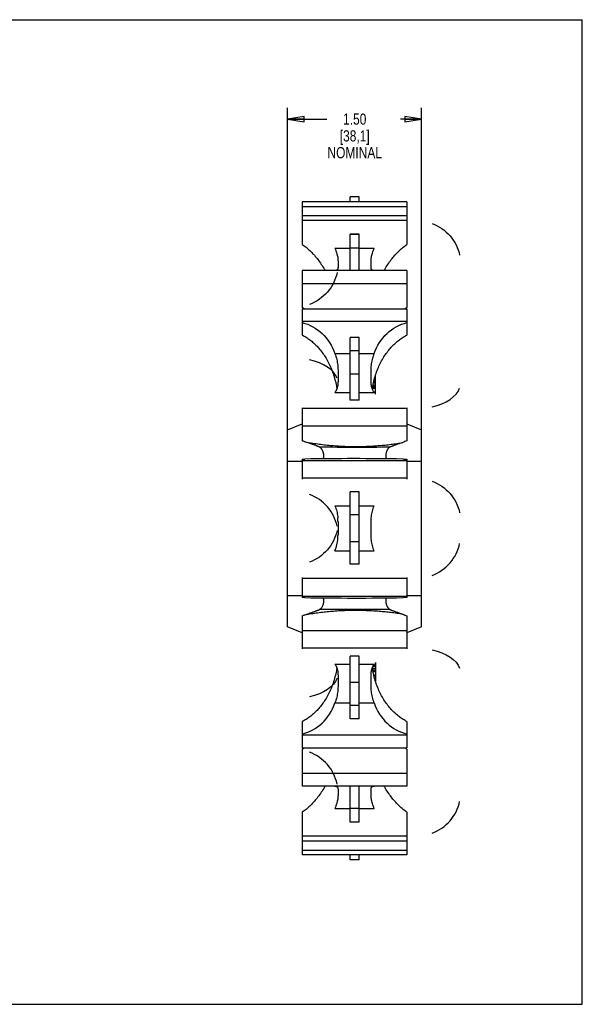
# Model space of a CAD drawing. Header units: inches. Extents: x 0 to 17, y 0 to 11.
# Tile 3 of 3: x 10.7 to 17, y 0 to 11. Entities that reach past the tile are written whole.
import ezdxf

# ---------------------------------------------------------------- set-up
doc = ezdxf.new("R2010")
doc.units = ezdxf.units.IN
doc.header["$LTSCALE"] = 0.935
doc.header["$MEASUREMENT"] = 0
doc.layers.get('0').update_dxf_attribs({"linetype": 'CONTINUOUS'})
doc.styles.get("Standard").update_dxf_attribs({"font": 'txt', "width": 0.8})
doc.dimstyles.new('DIMSTYLE_1', dxfattribs={"dimtxt": 0.125, "dimasz": 0.1875, "dimexe": 0.18, "dimexo": 0.0625, "dimgap": 0.09, "dimtad": 0, "dimtih": 1, "dimtoh": 1, "dimzin": 4, "dimdsep": 46, "dimtxsty": 'STANDARD', "dimblk": 'CLOSED', "dimblk1": 'CLOSED', "dimblk2": 'CLOSED', "dimcen": 0.09, "dimadec": 0, "dimazin": 0, "dimtp": 0.01, "dimtm": 0.01, "dimtfac": 1, "dimtofl": 0, "dimtmove": 0, "dimatfit": 3, "dimldrblk": 'CLOSED', "dimfxl": 1, "dimtolj": 1, "dimtzin": 4, "dimarcsym": 0})

# ---------------------------------------------------------------- blocks, each defined once
blk = doc.blocks.new('_CLOSED')
at = {"color": 0, "linetype": 'BYBLOCK'}
for p, q in [((0, 0), (-1, 0.167)), ((-1, 0.167), (-1, -0.167)), ((-1, -0.167), (0, 0)), ((-1, 0), (0, 0))]:
    blk.add_line(p, q, dxfattribs=at)
blk = doc.blocks.new('*D2')
at = {"color": 3, "linetype": 'CONTINUOUS'}
for p, q in [((13.704, 6.13), (13.704, 10.014)), ((15.204, 6.13), (15.204, 10.014)), ((13.704, 9.889), (14.144, 9.889)), ((15.204, 9.889), (14.969, 9.889))]:
    blk.add_line(p, q, dxfattribs=at)
at = {"color": 3, "linetype": 'CONTINUOUS', "xscale": 0.1875, "yscale": 0.1875, "zscale": 0.1875, "rotation": 180}
blk.add_blockref('_CLOSED', (13.704, 9.889), dxfattribs=at)
at = {"color": 3, "linetype": 'CONTINUOUS', "xscale": 0.1875, "yscale": 0.1875, "zscale": 0.1875}
blk.add_blockref('_CLOSED', (15.204, 9.889), dxfattribs=at)
at = {"color": 3, "linetype": 'CONTINUOUS', "insert": (14.456, 9.952), "char_height": 0.125, "width": 0.7, "attachment_point": 2, "line_spacing_factor": 0.9}
blk.add_mtext('1.50\\P[38,1]\\PNOMINAL', dxfattribs=at)

msp = doc.modelspace()

# ---------------------------------------------------------------- linework, layer by layer
at = {"color": 7, "linetype": 'CONTINUOUS'}
for p, q in [((0, 11), (17, 11)), ((17, 0), (17, 11)), ((14.404, 8.967), (14.404, 9.02)), ((14.504, 9.02), (14.404, 9.02)), ((14.504, 8.967), (14.504, 9.02)), ((13.869, 8.967), (13.869, 8.49)), ((15.039, 8.967), (13.869, 8.967)), ((13.869, 8.914), (15.039, 8.914)), ((15.039, 8.967), (15.039, 8.49)), ((13.869, 8.811), (15.039, 8.811)), ((15.039, 8.758), (13.869, 8.758)), ((14.404, 8.197), (14.404, 8.604)), ((14.504, 8.604), (14.404, 8.604)), ((14.504, 8.599), (14.404, 8.599)), ((14.504, 8.197), (14.504, 8.604)), ((14.235, 8.447), (14.404, 8.447)), ((14.504, 8.449), (14.404, 8.449)), ((14.504, 8.447), (14.673, 8.447)), ((14.269, 8.305), (14.269, 8.233)), ((14.639, 8.233), (14.639, 8.305)), ((13.869, 8.197), (13.869, 7.785)), ((15.039, 8.197), (13.869, 8.197)), ((15.039, 8.197), (15.039, 7.785)), ((13.869, 8.054), (15.039, 8.054)), ((13.869, 7.771), (13.869, 7.476)), ((13.869, 7.771), (15.039, 7.771)), ((15.039, 7.771), (15.039, 7.476)), ((15.039, 7.628), (13.869, 7.628)), ((14.404, 6.748), (14.404, 7.45)), ((14.504, 7.45), (14.404, 7.45)), ((14.504, 6.748), (14.504, 7.45)), ((14.235, 7.269), (14.404, 7.269)), ((14.504, 7.299), (14.404, 7.299)), ((14.504, 7.269), (14.673, 7.269)), ((14.269, 7.084), (14.269, 6.959)), ((14.639, 6.959), (14.639, 7.084)), ((14.504, 7.039), (14.404, 7.039)), ((14.689, 6.94), (14.664, 6.94)), ((14.667, 6.95), (14.689, 6.95)), ((14.668, 6.957), (14.689, 6.957)), ((14.671, 6.966), (14.689, 6.966)), ((14.675, 6.983), (14.689, 6.983)), ((14.689, 6.816), (14.689, 7.031)), ((14.235, 6.836), (14.404, 6.836)), ((14.504, 6.836), (14.673, 6.836)), ((14.654, 6.885), (14.689, 6.885)), ((14.655, 6.89), (14.689, 6.89)), ((14.689, 6.896), (14.656, 6.896)), ((14.658, 6.906), (14.689, 6.906)), ((14.659, 6.913), (14.689, 6.913)), ((14.661, 6.921), (14.689, 6.921)), ((14.669, 6.843), (14.689, 6.843)), ((14.671, 6.84), (14.689, 6.84)), ((14.504, 6.748), (14.404, 6.748)), ((13.869, 6.663), (13.869, 6.296)), ((15.039, 6.657), (13.869, 6.657)), ((15.039, 6.663), (15.039, 6.296)), ((13.704, 6.418), (13.869, 6.484)), ((13.704, 4.218), (13.704, 6.418)), ((13.869, 6.461), (15.039, 6.461)), ((15.039, 6.484), (15.204, 6.418)), ((15.204, 4.218), (15.204, 6.418)), ((13.704, 6.068), (13.869, 6.068)), ((13.869, 6.09), (13.869, 5.868)), ((13.869, 6.074), (15.039, 6.074)), ((15.039, 6.09), (15.039, 5.868)), ((15.039, 6.068), (15.204, 6.068)), ((15.039, 5.878), (13.869, 5.878)), ((14.404, 4.916), (14.404, 5.725)), ((14.504, 5.725), (14.404, 5.725)), ((14.504, 4.916), (14.504, 5.725)), ((14.235, 5.568), (14.404, 5.568)), ((14.504, 5.568), (14.673, 5.568)), ((14.504, 5.468), (14.404, 5.468)), ((14.269, 5.39), (14.269, 5.246)), ((14.639, 5.246), (14.639, 5.39)), ((14.235, 5.068), (14.404, 5.068)), ((14.504, 5.168), (14.404, 5.168)), ((14.504, 5.068), (14.673, 5.068)), ((14.504, 4.916), (14.404, 4.916)), ((13.869, 4.768), (13.869, 4.545)), ((15.039, 4.757), (13.869, 4.757)), ((15.039, 4.768), (15.039, 4.545)), ((13.704, 4.568), (13.869, 4.568)), ((13.869, 4.561), (15.039, 4.561)), ((15.039, 4.568), (15.204, 4.568)), ((13.869, 4.339), (13.869, 3.973)), ((15.039, 4.339), (15.039, 3.973)), ((13.869, 4.151), (13.704, 4.218)), ((15.204, 4.218), (15.039, 4.151)), ((13.869, 4.175), (15.039, 4.175)), ((15.039, 3.979), (13.869, 3.979)), ((14.504, 3.89), (14.404, 3.89)), ((14.404, 3.191), (14.404, 3.89)), ((14.504, 3.191), (14.504, 3.89)), ((14.235, 3.8), (14.404, 3.8)), ((14.504, 3.8), (14.673, 3.8)), ((14.653, 3.755), (14.689, 3.755)), ((14.661, 3.778), (14.689, 3.778)), ((14.67, 3.794), (14.689, 3.794)), ((14.679, 3.807), (14.689, 3.807)), ((14.687, 3.817), (14.689, 3.817)), ((14.689, 3.82), (14.689, 3.68)), ((14.269, 3.676), (14.269, 3.552)), ((14.639, 3.552), (14.639, 3.676)), ((14.657, 3.735), (14.689, 3.735)), ((14.657, 3.733), (14.689, 3.733)), ((14.66, 3.717), (14.689, 3.717)), ((14.668, 3.68), (14.689, 3.68)), ((14.668, 3.68), (14.689, 3.68)), ((14.671, 3.669), (14.689, 3.669)), ((14.676, 3.649), (14.689, 3.649)), ((14.689, 3.68), (14.689, 3.605)), ((14.504, 3.596), (14.404, 3.596)), ((14.685, 3.617), (14.689, 3.617)), ((14.235, 3.367), (14.404, 3.367)), ((14.504, 3.337), (14.404, 3.337)), ((14.504, 3.367), (14.673, 3.367)), ((14.504, 3.191), (14.404, 3.191)), ((13.869, 3.159), (13.869, 2.864)), ((15.039, 3.159), (15.039, 2.864)), ((15.039, 3.008), (13.869, 3.008)), ((13.869, 2.864), (15.039, 2.864)), ((13.869, 2.85), (13.869, 2.438)), ((15.039, 2.85), (15.039, 2.438)), ((13.869, 2.582), (15.039, 2.582)), ((15.039, 2.438), (13.869, 2.438)), ((14.404, 2.036), (14.404, 2.438)), ((14.504, 2.036), (14.504, 2.438)), ((14.269, 2.403), (14.269, 2.331)), ((14.639, 2.331), (14.639, 2.403)), ((13.869, 2.145), (13.869, 1.669)), ((14.235, 2.188), (14.404, 2.188)), ((14.504, 2.186), (14.404, 2.186)), ((14.504, 2.188), (14.673, 2.188)), ((15.039, 2.145), (15.039, 1.669)), ((14.504, 2.036), (14.404, 2.036)), ((15.039, 1.878), (13.869, 1.878)), ((13.869, 1.825), (15.039, 1.825)), ((13.869, 1.722), (15.039, 1.722)), ((15.039, 1.669), (13.869, 1.669)), ((14.404, 1.615), (14.404, 1.669)), ((14.504, 1.615), (14.504, 1.669)), ((14.504, 1.615), (14.404, 1.615)), ((0, 0), (17, 0))]:
    msp.add_line(p, q, dxfattribs=at)
for centre, radius, start, end in [((13.305, 6.974), 0.988, 53.7609, 55.1683), ((15.603, 6.975), 0.987, 124.8313, 126.2367), ((13.429, 5.261), 1.125, 65.3246, 66.9623), ((15.469, 5.285), 1.099, 113.0174, 115.7068), ((14.469, 191.504), 185.278, 269.87354, 270.11873), ((13.506, 14.994), 8.911, 272.3387, 272.528), ((14.469, -26.616), 32.712, 89.0839, 90.9994), ((15.398, 14.865), 8.782, 267.355, 267.662), ((13.779, 5.39), 0.49, 359.992, 5.0394), ((13.793, 5.244), 0.476, 338.2494, 355.0301), ((13.779, 5.246), 0.49, 354.9606, 0.008), ((13.502, -4.446), 8.999, 87.473, 87.6604), ((14.469, 37.251), 32.712, 269.0006, 270.9161), ((15.391, -4.089), 8.641, 92.3355, 92.6475), ((14.469, -180.868), 185.278, 89.88127, 90.12646), ((13.432, 5.369), 1.119, 293.0331, 294.68), ((15.473, 5.36), 1.11, 244.3055, 246.9703), ((13.305, 3.661), 0.988, 304.8317, 306.2391), ((15.603, 3.661), 0.987, 233.7633, 235.1687)]:
    msp.add_arc(centre, radius, start, end, dxfattribs=at)
at = {"color": 7, "linetype": 'CONTINUOUS', "extrusion": (0, 0, -1)}
for centre, major_axis, ratio, start_param, end_param in [((15.139, 8.271), (-0.5, 0), 0.971963, 1.941716, 2.940235), ((13.769, 8.271), (-0.5, 0), 0.971963, -2.940235, -1.941716), ((13.769, 7.066), (0, -0.561), 0.891007, -2.940235, -1.941716), ((15.139, 7.066), (0, -0.561), 0.891007, 1.941716, 2.940235), ((15.139, 5.392), (-0.5, 0), 0.971963, 1.941716, 2.940235), ((13.769, 5.392), (-0.5, 0), 0.971963, -2.940235, -1.941716), ((15.139, 3.698), (-0.5, 0), 0.561163, 1.941716, 2.940235), ((13.769, 3.698), (-0.5, 0), 0.561163, -2.940235, -1.941716)]:
    msp.add_ellipse(centre, major_axis=major_axis, ratio=ratio, start_param=start_param, end_param=end_param, dxfattribs=at)
at = {"color": 7, "linetype": 'CONTINUOUS'}
for centre, major_axis, ratio, start_param, end_param in [((13.769, 6.938), (-0.5, 0), 0.561163, -2.940235, -1.941716), ((15.139, 6.938), (-0.5, 0), 0.561163, 1.941716, 2.940235), ((13.769, 5.244), (-0.5, 0), 0.971963, -2.940235, -1.941716), ((15.139, 5.244), (-0.5, 0), 0.971963, 1.941716, 2.940235), ((13.769, 3.57), (0, 0.561), 0.891007, -2.940235, -1.941716), ((15.139, 3.57), (0, 0.561), 0.891007, 1.941716, 2.940235), ((13.769, 2.364), (-0.5, 0), 0.971963, -2.940235, -1.941716), ((15.139, 2.364), (-0.5, 0), 0.971963, 1.941716, 2.940235)]:
    msp.add_ellipse(centre, major_axis=major_axis, ratio=ratio, start_param=start_param, end_param=end_param, dxfattribs=at)
for points, knots in [([(13.869, 8.49), (13.884, 8.48), (13.913, 8.458), (13.955, 8.42), (13.996, 8.379), (14.036, 8.332), (14.074, 8.28), (14.103, 8.235), (14.12, 8.207), (14.125, 8.198)], [0, 0, 0, 0, 0.136742, 0.280059, 0.429966, 0.586324, 0.749757, 0.921199, 1, 1, 1, 1]), ([(14.784, 8.198), (14.789, 8.207), (14.805, 8.235), (14.834, 8.28), (14.873, 8.332), (14.913, 8.379), (14.954, 8.42), (14.996, 8.458), (15.025, 8.48), (15.039, 8.49)], [0, 0, 0, 0, 0.078811, 0.250251, 0.413685, 0.570045, 0.719954, 0.863268, 1, 1, 1, 1]), ([(14.235, 8.447), (14.239, 8.438), (14.246, 8.42), (14.254, 8.394), (14.261, 8.369), (14.266, 8.346), (14.269, 8.325), (14.269, 8.311), (14.269, 8.305)], [0, 0, 0, 0, 0.201944, 0.390786, 0.565195, 0.724483, 0.869174, 1, 1, 1, 1]), ([(14.639, 8.305), (14.639, 8.311), (14.64, 8.325), (14.643, 8.346), (14.647, 8.369), (14.654, 8.394), (14.663, 8.42), (14.67, 8.438), (14.673, 8.447)], [0, 0, 0, 0, 0.130796, 0.275456, 0.434738, 0.609152, 0.798015, 1, 1, 1, 1]), ([(14.269, 8.233), (14.269, 8.23), (14.269, 8.223), (14.266, 8.214), (14.261, 8.207), (14.254, 8.201), (14.245, 8.198), (14.239, 8.197), (14.235, 8.197)], [0, 0, 0, 0, 0.18378, 0.347336, 0.498151, 0.648509, 0.812071, 1, 1, 1, 1]), ([(14.673, 8.197), (14.67, 8.197), (14.663, 8.198), (14.654, 8.201), (14.647, 8.207), (14.642, 8.214), (14.64, 8.223), (14.639, 8.23), (14.639, 8.233)], [0, 0, 0, 0, 0.187965, 0.351544, 0.501908, 0.652726, 0.816257, 1, 1, 1, 1]), ([(13.869, 7.476), (13.884, 7.469), (13.913, 7.453), (13.955, 7.424), (13.996, 7.39), (14.036, 7.351), (14.074, 7.307), (14.111, 7.258), (14.145, 7.204), (14.175, 7.145), (14.203, 7.082), (14.226, 7.013), (14.244, 6.945), (14.253, 6.899), (14.256, 6.877)], [0, 0, 0, 0, 0.06591, 0.134793, 0.206739, 0.28175, 0.360179, 0.442512, 0.528782, 0.618939, 0.712833, 0.81015, 0.9105, 1, 1, 1, 1]), ([(14.652, 6.877), (14.656, 6.899), (14.664, 6.945), (14.682, 7.013), (14.706, 7.082), (14.733, 7.145), (14.764, 7.204), (14.798, 7.258), (14.834, 7.307), (14.873, 7.351), (14.913, 7.39), (14.954, 7.424), (14.996, 7.453), (15.025, 7.469), (15.039, 7.476)], [0, 0, 0, 0, 0.089498, 0.189853, 0.287174, 0.381069, 0.471225, 0.557493, 0.639825, 0.718255, 0.793267, 0.865213, 0.934094, 1, 1, 1, 1]), ([(14.235, 7.269), (14.239, 7.258), (14.246, 7.237), (14.255, 7.204), (14.261, 7.173), (14.266, 7.142), (14.269, 7.112), (14.269, 7.093), (14.269, 7.084)], [0, 0, 0, 0, 0.182016, 0.359321, 0.530494, 0.694423, 0.850967, 1, 1, 1, 1]), ([(14.639, 7.084), (14.639, 7.093), (14.64, 7.112), (14.643, 7.142), (14.647, 7.173), (14.654, 7.204), (14.663, 7.237), (14.67, 7.258), (14.673, 7.269)], [0, 0, 0, 0, 0.149, 0.305513, 0.469439, 0.640619, 0.817946, 1, 1, 1, 1]), ([(14.269, 6.959), (14.269, 6.952), (14.269, 6.937), (14.266, 6.914), (14.261, 6.893), (14.255, 6.872), (14.246, 6.853), (14.239, 6.842), (14.235, 6.836)], [0, 0, 0, 0, 0.177011, 0.350129, 0.51903, 0.683804, 0.844127, 1, 1, 1, 1]), ([(14.673, 6.836), (14.669, 6.842), (14.662, 6.853), (14.654, 6.872), (14.647, 6.893), (14.643, 6.914), (14.64, 6.937), (14.639, 6.952), (14.639, 6.959)], [0, 0, 0, 0, 0.155906, 0.316252, 0.481037, 0.64994, 0.823027, 1, 1, 1, 1]), ([(14.06, 6.227), (14.058, 6.228), (14.053, 6.23), (14.045, 6.233), (14.036, 6.237), (14.025, 6.241), (14.013, 6.245), (13.999, 6.25), (13.983, 6.256), (13.965, 6.262), (13.945, 6.269), (13.923, 6.276), (13.907, 6.281), (13.899, 6.283)], [0, 0, 0, 0, 0.044749, 0.094142, 0.151039, 0.216434, 0.291288, 0.377102, 0.474934, 0.586093, 0.711429, 0.849869, 1, 1, 1, 1]), ([(13.899, 6.283), (13.922, 6.279), (13.97, 6.271), (14.041, 6.261), (14.113, 6.252), (14.184, 6.244), (14.255, 6.239), (14.327, 6.235), (14.398, 6.232), (14.467, 6.231), (14.535, 6.232), (14.6, 6.234), (14.665, 6.238), (14.731, 6.242), (14.796, 6.248), (14.862, 6.256), (14.927, 6.265), (14.971, 6.272), (14.992, 6.275)], [0, 0, 0, 0, 0.065827, 0.131423, 0.19682, 0.262051, 0.327149, 0.392147, 0.457079, 0.521977, 0.58146, 0.64097, 0.700531, 0.760169, 0.81991, 0.879778, 0.9398, 1, 1, 1, 1]), ([(14.992, 6.275), (14.985, 6.273), (14.972, 6.269), (14.953, 6.263), (14.935, 6.257), (14.92, 6.252), (14.907, 6.247), (14.895, 6.243), (14.885, 6.239), (14.876, 6.235), (14.867, 6.232), (14.86, 6.23), (14.855, 6.228), (14.853, 6.227)], [0, 0, 0, 0, 0.151042, 0.288031, 0.410542, 0.518865, 0.614514, 0.699222, 0.774166, 0.840073, 0.897859, 0.950731, 1, 1, 1, 1]), ([(14.105, 6.094), (14.106, 6.096), (14.107, 6.1), (14.109, 6.107), (14.11, 6.116), (14.11, 6.126), (14.11, 6.136), (14.109, 6.146), (14.107, 6.156), (14.105, 6.166), (14.101, 6.176), (14.097, 6.186), (14.093, 6.195), (14.087, 6.203), (14.082, 6.211), (14.076, 6.217), (14.07, 6.221), (14.065, 6.225), (14.062, 6.226), (14.06, 6.227)], [0, 0, 0, 0, 0.026966, 0.086337, 0.148206, 0.211832, 0.2772, 0.344778, 0.413615, 0.483046, 0.553302, 0.623336, 0.692235, 0.759016, 0.821447, 0.877174, 0.925557, 0.967129, 1, 1, 1, 1]), ([(14.853, 6.227), (14.852, 6.226), (14.849, 6.225), (14.844, 6.222), (14.838, 6.218), (14.833, 6.212), (14.827, 6.206), (14.822, 6.198), (14.817, 6.189), (14.813, 6.18), (14.81, 6.171), (14.807, 6.161), (14.805, 6.151), (14.804, 6.142), (14.803, 6.132), (14.803, 6.123), (14.804, 6.114), (14.806, 6.105), (14.807, 6.099), (14.808, 6.095), (14.809, 6.095)], [0, 0, 0, 0, 0.030529, 0.069093, 0.113772, 0.165123, 0.223078, 0.285575, 0.350763, 0.417582, 0.485167, 0.552206, 0.618422, 0.683687, 0.747176, 0.808581, 0.868582, 0.926696, 0.982424, 1, 1, 1, 1]), ([(14.235, 5.568), (14.239, 5.558), (14.246, 5.539), (14.255, 5.509), (14.261, 5.479), (14.265, 5.454), (14.267, 5.438), (14.267, 5.433)], [0, 0, 0, 0, 0.22091, 0.442628, 0.663498, 0.881974, 1, 1, 1, 1]), ([(14.639, 5.39), (14.639, 5.399), (14.64, 5.419), (14.643, 5.449), (14.647, 5.479), (14.654, 5.509), (14.662, 5.539), (14.669, 5.558), (14.673, 5.568)], [0, 0, 0, 0, 0.161906, 0.326495, 0.493314, 0.661969, 0.831287, 1, 1, 1, 1]), ([(14.673, 5.068), (14.669, 5.077), (14.662, 5.097), (14.654, 5.126), (14.647, 5.156), (14.643, 5.186), (14.64, 5.216), (14.639, 5.236), (14.639, 5.246)], [0, 0, 0, 0, 0.168706, 0.338019, 0.506675, 0.673498, 0.838089, 1, 1, 1, 1]), ([(14.06, 4.409), (14.062, 4.409), (14.065, 4.411), (14.07, 4.414), (14.075, 4.418), (14.081, 4.424), (14.086, 4.431), (14.092, 4.439), (14.096, 4.448), (14.101, 4.457), (14.104, 4.467), (14.107, 4.477), (14.109, 4.488), (14.11, 4.498), (14.11, 4.508), (14.11, 4.517), (14.109, 4.526), (14.107, 4.534), (14.106, 4.539), (14.105, 4.541)], [0, 0, 0, 0, 0.030877, 0.06993, 0.115564, 0.16821, 0.22782, 0.292355, 0.359974, 0.42951, 0.499976, 0.569924, 0.639007, 0.706956, 0.772902, 0.836847, 0.899237, 0.959213, 1, 1, 1, 1]), ([(14.809, 4.541), (14.808, 4.539), (14.807, 4.535), (14.805, 4.528), (14.804, 4.519), (14.803, 4.51), (14.803, 4.501), (14.804, 4.491), (14.806, 4.481), (14.808, 4.472), (14.811, 4.462), (14.814, 4.453), (14.819, 4.444), (14.824, 4.435), (14.829, 4.428), (14.834, 4.422), (14.839, 4.417), (14.844, 4.413), (14.849, 4.411), (14.852, 4.409), (14.853, 4.409)], [0, 0, 0, 0, 0.033839, 0.090178, 0.148925, 0.209419, 0.271339, 0.335369, 0.401016, 0.467595, 0.535244, 0.602824, 0.668715, 0.7321, 0.791831, 0.846463, 0.89433, 0.935926, 0.971691, 1, 1, 1, 1]), ([(13.899, 4.352), (13.906, 4.354), (13.92, 4.359), (13.941, 4.365), (13.959, 4.372), (13.976, 4.377), (13.991, 4.383), (14.005, 4.387), (14.017, 4.392), (14.028, 4.396), (14.037, 4.4), (14.046, 4.403), (14.053, 4.406), (14.058, 4.408), (14.06, 4.409)], [0, 0, 0, 0, 0.134625, 0.259958, 0.375193, 0.479455, 0.572893, 0.656649, 0.731653, 0.798315, 0.856964, 0.90923, 0.95685, 1, 1, 1, 1]), ([(13.899, 4.352), (13.922, 4.356), (13.97, 4.365), (14.041, 4.375), (14.113, 4.384), (14.184, 4.391), (14.255, 4.397), (14.327, 4.401), (14.398, 4.403), (14.467, 4.404), (14.535, 4.403), (14.6, 4.401), (14.665, 4.398), (14.731, 4.393), (14.796, 4.387), (14.862, 4.38), (14.927, 4.371), (14.971, 4.364), (14.992, 4.36)], [0, 0, 0, 0, 0.065827, 0.131423, 0.19682, 0.262051, 0.327149, 0.392147, 0.457079, 0.521977, 0.58146, 0.64097, 0.700531, 0.760169, 0.81991, 0.879778, 0.9398, 1, 1, 1, 1]), ([(14.853, 4.409), (14.856, 4.408), (14.861, 4.406), (14.869, 4.402), (14.879, 4.399), (14.89, 4.395), (14.902, 4.39), (14.917, 4.385), (14.933, 4.38), (14.951, 4.374), (14.971, 4.367), (14.985, 4.363), (14.992, 4.36)], [0, 0, 0, 0, 0.054279, 0.11454, 0.182939, 0.26148, 0.351334, 0.453981, 0.570261, 0.700306, 0.843953, 1, 1, 1, 1]), ([(14.256, 3.758), (14.253, 3.737), (14.244, 3.691), (14.226, 3.622), (14.203, 3.554), (14.175, 3.49), (14.145, 3.431), (14.111, 3.377), (14.074, 3.328), (14.036, 3.284), (13.996, 3.246), (13.955, 3.212), (13.913, 3.183), (13.884, 3.167), (13.869, 3.159)], [0, 0, 0, 0, 0.0895, 0.18985, 0.287167, 0.381061, 0.471219, 0.557488, 0.639821, 0.71825, 0.793261, 0.865207, 0.93409, 1, 1, 1, 1]), ([(14.235, 3.8), (14.239, 3.794), (14.246, 3.782), (14.255, 3.763), (14.261, 3.743), (14.266, 3.721), (14.269, 3.699), (14.269, 3.684), (14.269, 3.676)], [0, 0, 0, 0, 0.15588, 0.316207, 0.480981, 0.649878, 0.822994, 1, 1, 1, 1]), ([(14.639, 3.676), (14.639, 3.684), (14.64, 3.699), (14.643, 3.721), (14.647, 3.743), (14.654, 3.763), (14.662, 3.782), (14.669, 3.794), (14.673, 3.8)], [0, 0, 0, 0, 0.176968, 0.350053, 0.518952, 0.683737, 0.844087, 1, 1, 1, 1]), ([(15.039, 3.159), (15.025, 3.167), (14.996, 3.183), (14.954, 3.212), (14.913, 3.246), (14.873, 3.284), (14.834, 3.328), (14.798, 3.377), (14.764, 3.431), (14.733, 3.49), (14.706, 3.554), (14.682, 3.622), (14.664, 3.691), (14.656, 3.737), (14.652, 3.758)], [0, 0, 0, 0, 0.065906, 0.134787, 0.206733, 0.281745, 0.360175, 0.442507, 0.528775, 0.618931, 0.712826, 0.810147, 0.910501, 1, 1, 1, 1]), ([(14.269, 3.552), (14.269, 3.542), (14.269, 3.523), (14.266, 3.494), (14.261, 3.463), (14.255, 3.431), (14.246, 3.399), (14.239, 3.377), (14.235, 3.367)], [0, 0, 0, 0, 0.149037, 0.305584, 0.469517, 0.64069, 0.817991, 1, 1, 1, 1]), ([(14.673, 3.367), (14.67, 3.377), (14.663, 3.399), (14.654, 3.431), (14.647, 3.463), (14.643, 3.494), (14.64, 3.523), (14.639, 3.542), (14.639, 3.552)], [0, 0, 0, 0, 0.182047, 0.35937, 0.53055, 0.69448, 0.850996, 1, 1, 1, 1]), ([(14.125, 2.438), (14.12, 2.429), (14.103, 2.401), (14.074, 2.355), (14.036, 2.304), (13.996, 2.257), (13.955, 2.215), (13.913, 2.178), (13.884, 2.156), (13.869, 2.145)], [0, 0, 0, 0, 0.078801, 0.250243, 0.413676, 0.570034, 0.719941, 0.863258, 1, 1, 1, 1]), ([(14.235, 2.438), (14.239, 2.438), (14.245, 2.438), (14.254, 2.434), (14.261, 2.429), (14.266, 2.422), (14.269, 2.412), (14.269, 2.406), (14.269, 2.403)], [0, 0, 0, 0, 0.187936, 0.351501, 0.501858, 0.65267, 0.816225, 1, 1, 1, 1]), ([(14.639, 2.403), (14.639, 2.406), (14.64, 2.412), (14.642, 2.422), (14.647, 2.429), (14.654, 2.434), (14.663, 2.438), (14.67, 2.438), (14.673, 2.438)], [0, 0, 0, 0, 0.183738, 0.347268, 0.498082, 0.648446, 0.812028, 1, 1, 1, 1]), ([(15.039, 2.145), (15.025, 2.156), (14.996, 2.178), (14.954, 2.215), (14.913, 2.257), (14.873, 2.304), (14.834, 2.355), (14.805, 2.401), (14.789, 2.429), (14.784, 2.438)], [0, 0, 0, 0, 0.136732, 0.280046, 0.429955, 0.586315, 0.749749, 0.921189, 1, 1, 1, 1]), ([(14.269, 2.331), (14.269, 2.324), (14.269, 2.311), (14.266, 2.29), (14.261, 2.267), (14.254, 2.242), (14.246, 2.215), (14.239, 2.197), (14.235, 2.188)], [0, 0, 0, 0, 0.13083, 0.275524, 0.434816, 0.609226, 0.798064, 1, 1, 1, 1]), ([(14.673, 2.188), (14.67, 2.197), (14.663, 2.215), (14.654, 2.242), (14.647, 2.267), (14.643, 2.29), (14.64, 2.311), (14.639, 2.324), (14.639, 2.331)], [0, 0, 0, 0, 0.201977, 0.390836, 0.565251, 0.724537, 0.8692, 1, 1, 1, 1])]:
    msp.add_open_spline(points, degree=3, knots=knots, dxfattribs=at)

# ---------------------------------------------------------------- dimensions: what is measured, and where the dimension line sits
at = {"color": 3, "linetype": 'CONTINUOUS'}
dim = msp.add_linear_dim(base=(15.204, 9.889), p1=(13.704, 6.13), p2=(15.204, 6.13), text='<>\\PNOMINAL', dimstyle='DIMSTYLE_1', dxfattribs=at)
dim.commit()
dim.dimension.update_dxf_attribs({"geometry": '*D2', "text_midpoint": (14.331, 9.702), "dimtype": 160})

doc.saveas('drawing.dxf')
